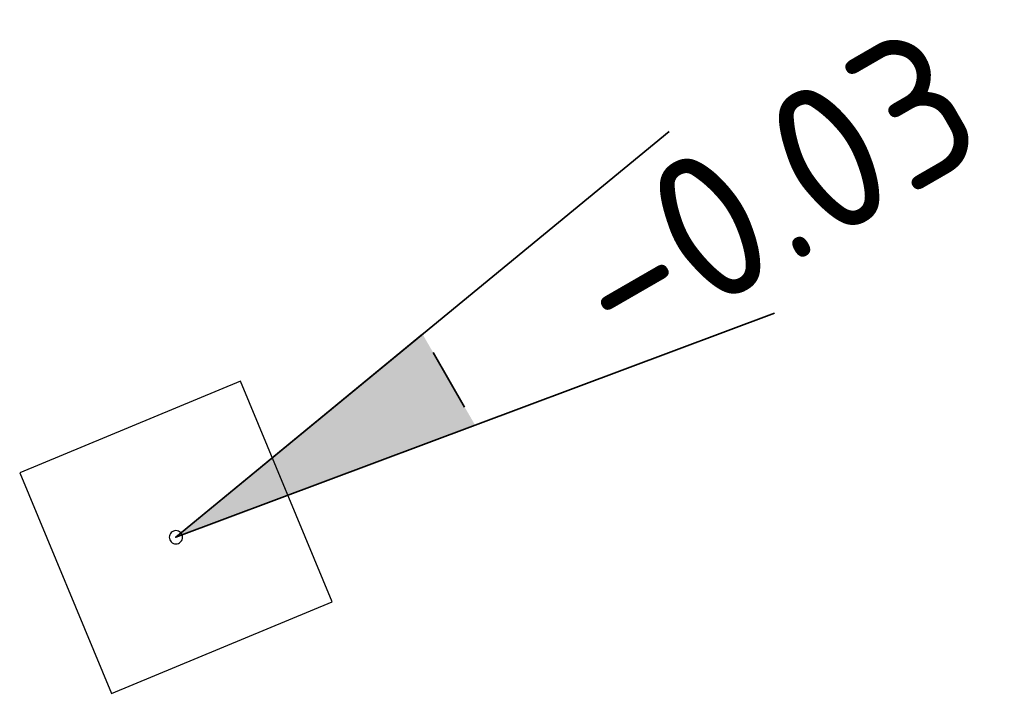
# Model space of a CAD drawing. Header units: metres. Extents: x 132506 to 133531, y 502698 to 503189.
# Tile 3 of 7: x 132632.29 to 132634.7, y 502786.69 to 502788.34. Entities that reach past the tile are written whole.
import ezdxf
from ezdxf.enums import TextEntityAlignment as Align

# ---------------------------------------------------------------- set-up
doc = ezdxf.new("R2010")
doc.units = ezdxf.units.M
doc.layers.add('B-RIO-PUT-INSPEC', color=95, linetype='Continuous')
doc.layers.add('B-WE-RI-PUTDEKSELHOOGTE-S', color=130, linetype='Continuous', lineweight=25)
doc.layers.add('N-RI-PUTDEKSELHOOGTE-S', color=7, linetype='Continuous', lineweight=35)
doc.styles.add('NLCS-ISO', font='NLCS-ISO.ttf')

msp = doc.modelspace()

# ---------------------------------------------------------------- hatches: boundary and pattern name
at = {"layer": 'N-RI-PUTDEKSELHOOGTE-S'}
msp.add_hatch(color=256, dxfattribs=at).paths.add_polyline_path([(132633.4044, 502787.3484), (132633.2758, 502787.5711), (132632.672, 502787.074)])

# ---------------------------------------------------------------- linework, layer by layer
at = {"layer": 'B-RIO-PUT-INSPEC', "linetype": 'Continuous'}
for p, q in [((132632.8299, 502787.4564), (132632.2896, 502787.2319)), ((132633.0544, 502786.9161), (132632.8299, 502787.4564)), ((132632.2896, 502787.2319), (132632.5141, 502786.6916)), ((132632.6658, 502787.089), (132632.6658, 502787.089)), ((132632.6658, 502787.089), (132632.6658, 502787.089)), ((132632.6658, 502787.089), (132632.6658, 502787.089)), ((132632.6658, 502787.089), (132632.6658, 502787.089)), ((132632.687, 502787.0802), (132632.687, 502787.0802)), ((132632.657, 502787.0678), (132632.657, 502787.0678)), ((132632.6782, 502787.059), (132632.6782, 502787.059)), ((132632.5141, 502786.6916), (132633.0544, 502786.9161))]:
    msp.add_line(p, q, dxfattribs=at)
for start_param, end_param in [(-0.391551, 1.179246), (4.320838, 5.891635), (2.750042, 4.320838), (1.179246, 2.750042)]:
    msp.add_ellipse((132632.672, 502787.074), major_axis=(-0.0115, 0.0115), ratio=1, start_param=start_param, end_param=end_param, dxfattribs=at)
msp.add_point((132632.672, 502787.074), dxfattribs=at)
at = {"layer": 'N-RI-PUTDEKSELHOOGTE-S'}
for p, q in [((132632.672, 502787.074), (132633.8796, 502788.0681)), ((132632.672, 502787.074), (132634.1367, 502787.6227)), ((132632.672, 502787.074), (132633.2758, 502787.5711)), ((132633.3015, 502787.5265), (132633.3786, 502787.3929))]:
    msp.add_line(p, q, dxfattribs=at)

# ---------------------------------------------------------------- texts
at = {"layer": 'B-WE-RI-PUTDEKSELHOOGTE-S', "style": 'NLCS-ISO'}
msp.add_text('-0.03', height=0.36, rotation=30, dxfattribs=at).set_placement((132633.6753, 502787.6599), align=Align.MIDDLE_LEFT)

doc.saveas('drawing.dxf')
